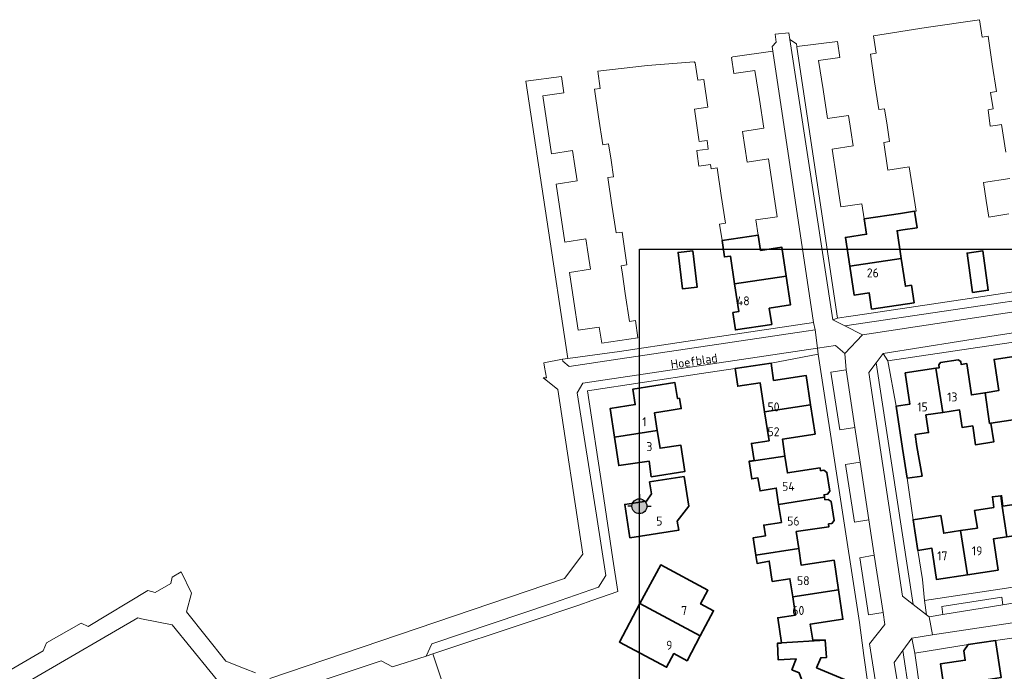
# Model space of a CAD drawing. Header units: metres. Extents: x 247853 to 249526, y 479948 to 481290.
# Tile 23 of 32: x 248434 to 248632, y 481067 to 481198. Entities that reach past the tile are written whole.
import ezdxf
from ezdxf.enums import TextEntityAlignment as Align

# ---------------------------------------------------------------- set-up
doc = ezdxf.new("R2010")
doc.units = ezdxf.units.M
for name, color, linetype, lineweight in [('B-XX-GR-GROENVOORZIENING-GV', 80, 'Continuous', 18), ('B-XX-OG-BEBOUWING-GV', 7, 'Continuous', 35), ('B-XX-OG-BEBOUWING-T18', 10, 'Continuous', 18), ('B-XX-OG-TERREIN_ERF-GV', 7, 'Continuous', 18), ('B-XX-OG-TOPOGRAFIE-T18', 10, 'Continuous', 18), ('B-XX-VH-VERHARDING_OPEN-GV', 252, 'Continuous', 18), ('N-BH-KL-ET_LS_OV_LICHTMAST-S', 7, 'Continuous', 25)]:
    doc.layers.add(name, color=color, linetype=linetype, lineweight=lineweight)
doc.styles.add('NLCS-ISO', font='NLCS-ISO.ttf')
doc.styles.add('NLCS-ISO-M-T18', font='NLCS-ISO.ttf', dxfattribs={"height": 1.8})

# ---------------------------------------------------------------- blocks, each defined once
blk = doc.blocks.new('NW-Paaltop-mast')
at = {"layer": 'N-BH-KL-ET_LS_OV_LICHTMAST-S', "transparency": 33554687}
h = blk.add_hatch(color=256, dxfattribs=at)
h.dxf.hatch_style = 1
h.paths.add_polyline_path([(-1.5, 0, 1), (1.5, 0, 1)])
for p, q in [((0, 2.42), (0, 1.5)), ((-1.5, 0), (-2.33, 0)), ((0, -2.42), (0, -1.5)), ((1.5, 0), (2.33, 0))]:
    blk.add_line(p, q, dxfattribs=at)
blk.add_circle((0, 0), 1.5, dxfattribs=at)
blk.add_circle((0, 0), 1.5, dxfattribs=at)
at = {"layer": 'N-BH-KL-ET_LS_OV_LICHTMAST-S', "transparency": 33554687, "style": 'NLCS-ISO'}
for tag, p in [('BEWERKING', (0.11, 7.16)), ('TYPE', (0.11, 4.07))]:
    blk.add_attdef(tag, text='', height=2.5, dxfattribs=at).set_placement(p, align=Align.MIDDLE_CENTER)
at = {"layer": 'N-BH-KL-ET_LS_OV_LICHTMAST-S', "transparency": 33554687, "style": 'NLCS-ISO', "flags": 1}
for tag, p in [('LICHTMAST+_+ID', (16.27, 2.06)), ('LICHTMASTNUMMER', (16.27, -0.94)), ('OMSCHRIJVING', (16.27, -4.24)), ('STATUS', (16.27, -6.84)), ('GEMEENTE', (16.27, -9.84)), ('PLAATS', (16.27, -12.84)), ('WIJK', (16.27, -15.84)), ('BUURT', (16.27, -18.84)), ('STRAAT', (16.27, -21.84)), ('POSTCODE', (16.27, -24.84)), ('HUISNUMMER', (16.27, -27.84)), ('STANDPLAATS', (16.27, -30.84)), ('VERLICHTINGS+TYPE', (16.27, -33.84)), ('LICHT+PUNT+HOOGTE', (16.27, -36.84)), ('UITHOUDER+LENGTE', (16.27, -39.93)), ('MAST+FABRIKANT', (16.27, -42.68)), ('MAST+TYPE', (16.27, -45.68)), ('MAST+MATERIAAL', (16.27, -48.68)), ('MAST+CONSERVERING', (16.27, -51.68)), ('MAST+KLEUR+RAL', (16.27, -54.68)), ('MAST+MONTAGEDATUM', (16.27, -57.68)), ('SCHILDERDATUM', (16.27, -60.68)), ('ARMATUUR+NUMMER', (16.27, -63.68)), ('ARMATUUR+FABRIKANT', (16.27, -66.68)), ('ARMATUUR+TYPE', (16.27, -69.68)), ('ARMATUUR+KLEUR+RAL', (16.27, -72.68)), ('SPIEGEL+ARMATUUR', (16.27, -75.82)), ('ARMATUUR+MONTAGEDATUM', (16.27, -78.85)), ('LAMP+NUMMER', (16.27, -81.85)), ('LAMP+TYPE', (16.27, -84.85)), ('LAMP+ZVEI+CODE', (16.27, -87.85)), ('BRANDUREN+X+1000', (16.27, -90.85)), ('LAMP+VERMOGEN', (16.27, -93.85)), ('LUMEN+LAMP', (16.27, -96.74)), ('KLEUR+LAMP', (16.27, -99.69)), ('SCHAKELPROGRAMMA', (16.27, -102.82)), ('LAMP+MONTAGEDATUM', (16.27, -105.82)), ('LAMP+REMPLACEDATUM', (16.27, -108.82)), ('VSA+/+DRIVER+VERMOGEN', (16.27, -111.82)), ('VSA+MONTAGEDATUM', (16.27, -114.82)), ('DIMMER', (16.27, -117.82)), ('DIMPROTOCOL', (16.27, -120.82)), ('SYSTEEM+VERM+WATT', (16.27, -123.82)), ('GEREDUCEERD+VERM+%', (16.27, -126.82)), ('GEREDUCEERD+VERM+WATT', (16.27, -129.82)), ('E-VERBRUIK+P+JAAR', (16.27, -132.82)), ('KWH-METER', (16.27, -135.82)), ('EAN-CODE', (16.27, -138.82)), ('EIGENAAR', (16.27, -141.82)), ('DEBITEUR', (16.27, -144.82)), ('X+-+COORDINAAT', (16.24, -147.71)), ('Y+-+COORDINAAT', (16.18, -150.96)), ('LATITUDE', (16.27, -154.25)), ('LONGTITUDE', (16.27, -157.25)), ('KWALITEIT+MAST', (16.27, -160.25)), ('KWALITEIT+ARMATUUR', (16.27, -163.25)), ('KWALITEIT+COMBINATIE', (16.27, -166.25))]:
    blk.add_attdef(tag, p, '', height=2.5, dxfattribs=at)

msp = doc.modelspace()

# ---------------------------------------------------------------- linework, layer by layer
at = {"layer": 'B-XX-GR-GROENVOORZIENING-GV'}
for points in [[(248600.61, 481127.49), (248597.54, 481127.03), (248599.36, 481115.41), (248602.386, 481115.83)], [(248603.451, 481108.84), (248600.53, 481108.39), (248602.3, 481096.76), (248605.217, 481097.251)], [(248606.299, 481090.15), (248603.4, 481089.61), (248605.11, 481078.15), (248608.06, 481078.59)]]:
    msp.add_lwpolyline(points, close=True, dxfattribs=at)
at = {"layer": 'B-XX-OG-BEBOUWING-GV'}
for points in [[(248601.376, 481148.321), (248611.734, 481149.9), (248610.889, 481155.48), (248612.075, 481155.66), (248614.905, 481156.088), (248614.404, 481159.399), (248611.574, 481158.971), (248604.272, 481157.868), (248604.738, 481154.793), (248600.492, 481154.15)], [(248588.536, 481146.358), (248587.655, 481152.181), (248583.397, 481151.537), (248582.932, 481154.611), (248575.628, 481153.507), (248576.127, 481150.204), (248577.312, 481150.383), (248578.156, 481144.789)], [(248569.768, 481151.457), (248566.787, 481151.105), (248567.648, 481143.8), (248570.629, 481144.151)], [(248626.07, 481143.072), (248629.242, 481143.506), (248628.162, 481151.407), (248624.991, 481150.974)], [(248611.734, 481149.9), (248601.376, 481148.321), (248602.259, 481142.499), (248605.265, 481142.955), (248605.759, 481139.698), (248614.298, 481140.985), (248613.766, 481144.493), (248612.58, 481144.314)], [(248588.536, 481146.358), (248578.156, 481144.789), (248579.001, 481139.192), (248577.817, 481139.013), (248578.343, 481135.526), (248585.642, 481136.628), (248585.158, 481139.89), (248589.417, 481140.534)], [(248629.515, 481116.686), (248629.732, 481116.719), (248635.134, 481117.539), (248634.593, 481121.077), (248637.971, 481121.598), (248636.619, 481130.493), (248630.423, 481129.559), (248631.371, 481123.274), (248628.595, 481122.85)], [(248584.216, 481119.013), (248593.472, 481120.408), (248592.581, 481126.308), (248586.003, 481125.34), (248585.502, 481128.818), (248578.264, 481127.728), (248578.793, 481124.158), (248583.334, 481124.845)], [(248610.688, 481120.149), (248611.998, 481111.61), (248612.939, 481105.641), (248615.909, 481106.067), (248614.875, 481112.047), (248614.517, 481114.42), (248617.226, 481114.829), (248616.689, 481118.387), (248620.072, 481118.897), (248618.713, 481127.792), (248612.518, 481126.858), (248613.467, 481120.563)], [(248628.595, 481122.85), (248625.859, 481122.432), (248624.909, 481128.726), (248623.782, 481128.556), (248623.695, 481129.13), (248623.217, 481129.482), (248619.658, 481128.946), (248619.305, 481128.468), (248619.391, 481127.894), (248618.713, 481127.792), (248620.072, 481118.897), (248623.461, 481119.408), (248623.998, 481115.849), (248626.119, 481116.171), (248626.654, 481112.381), (248630.34, 481112.955), (248629.732, 481116.719), (248629.515, 481116.686)], [(248553.967, 481113.898), (248562.603, 481115.24), (248562.051, 481118.836), (248565.006, 481119.289), (248567.418, 481119.66), (248567.065, 481121.756), (248566.675, 481121.679), (248566.135, 481124.888), (248557.677, 481123.579), (248558.166, 481120.462), (248553.078, 481119.679)], [(248581.079, 481109.019), (248588.286, 481110.106), (248587.78, 481113.493), (248594.361, 481114.52), (248593.472, 481120.408), (248584.216, 481119.013), (248585.096, 481113.198), (248581.543, 481112.66), (248582.073, 481109.215), (248581.073, 481109.061)], [(248562.603, 481115.24), (248553.967, 481113.898), (248554.849, 481108.168), (248560.926, 481109.103), (248561.386, 481105.942), (248568.155, 481107.001), (248567.335, 481112.3), (248563.152, 481111.66)], [(248587.036, 481100.372), (248596.277, 481101.791), (248596.2, 481102.302), (248596.862, 481102.402), (248597.317, 481103.005), (248596.745, 481106.801), (248596.133, 481107.243), (248595.47, 481107.143), (248595.384, 481107.714), (248588.791, 481106.719), (248588.286, 481110.106), (248581.079, 481109.019), (248581.613, 481105.511), (248582.876, 481105.701), (248583.295, 481103.068), (248586.544, 481103.638)], [(248557.087, 481093.644), (248566.915, 481095.173), (248566.628, 481097.01), (248568.915, 481100.012), (248567.975, 481105.952), (248561.026, 481104.882), (248561.396, 481102.472), (248560.391, 481101.02), (248556.053, 481100.353)], [(248596.277, 481101.791), (248587.036, 481100.372), (248587.583, 481096.737), (248584.032, 481096.203), (248584.364, 481094.018), (248581.903, 481093.643), (248582.426, 481090.143), (248591.088, 481091.513), (248590.586, 481094.875), (248597.17, 481095.863), (248597.082, 481096.444), (248597.745, 481096.544), (248598.2, 481097.148), (248597.628, 481100.943), (248597.015, 481101.385), (248596.353, 481101.285)], [(248632.051, 481100.009), (248631.748, 481102.1), (248630.072, 481101.89), (248630.341, 481099.748), (248626.506, 481099.163), (248627.055, 481095.596), (248623.661, 481095.079), (248625.047, 481086.186), (248631.238, 481087.137), (248630.274, 481093.417), (248633.01, 481093.838)], [(248631.748, 481102.1), (248632.051, 481100.009), (248633.01, 481093.838), (248635.764, 481094.261), (248636.729, 481087.98), (248642.919, 481088.931), (248641.549, 481097.832), (248638.284, 481097.336), (248638.016, 481099.134), (248636.576, 481100.645), (248634.894, 481100.442), (248632.192, 481100.031), (248631.93, 481102.123)], [(248615.077, 481091.104), (248617.89, 481091.523), (248618.856, 481085.234), (248625.047, 481086.186), (248623.661, 481095.079), (248620.275, 481094.563), (248619.728, 481098.12), (248614.117, 481097.262)], [(248591.088, 481091.513), (248582.426, 481090.143), (248582.432, 481090.104), (248582.686, 481088.485), (248585.144, 481088.939), (248585.754, 481084.844), (248589.316, 481085.375), (248589.858, 481081.736), (248599.085, 481083.173), (248598.19, 481089.106), (248591.596, 481088.111)], [(248559.112, 481080.386), (248571.252, 481073.89), (248573.932, 481078.931), (248571.305, 481080.336), (248572.784, 481083.075), (248563.276, 481088.164)], [(248587.594, 481072.496), (248596.394, 481073.027), (248596.39, 481073.077), (248593.893, 481072.997), (248593.404, 481076.259), (248599.979, 481077.246), (248599.085, 481083.173), (248589.858, 481081.736), (248590.405, 481078.063), (248586.844, 481077.532)], [(248571.252, 481073.89), (248559.112, 481080.386), (248554.957, 481072.627), (248564.475, 481067.558), (248565.938, 481070.304), (248568.591, 481068.885)], [(248589.703, 481067.069), (248591.149, 481066.464), (248591.815, 481064.618), (248590.95, 481062.548), (248601.275, 481058.114), (248603.07, 481063.301), (248601.688, 481063.883), (248601.909, 481064.408), (248594.671, 481067.468), (248595.527, 481069.493), (248596.65, 481069.517), (248596.394, 481073.027), (248587.594, 481072.496), (248587.601, 481072.447), (248586.789, 481072.396), (248586.959, 481069.037), (248590.555, 481069.269)], [(248628.365, 481059.029), (248627.98, 481061.72), (248628.805, 481061.838), (248628.332, 481064.985), (248631.874, 481065.518), (248630.734, 481072.935), (248625.225, 481072.112), (248624.337, 481070.877), (248624.621, 481068.978), (248619.596, 481068.237), (248620.146, 481064.608), (248621.005, 481064.736), (248621.996, 481058.069)]]:
    msp.add_lwpolyline(points, close=True, dxfattribs=at)
at = {"layer": 'B-XX-OG-TERREIN_ERF-GV'}
for points in [[(248632.769, 481171.284), (248631.921, 481176.883), (248630.725, 481176.702), (248629.623, 481176.549), (248629.195, 481179.864), (248630.224, 481180.01), (248629.723, 481183.322), (248630.908, 481183.502), (248630.066, 481189.067), (248629.221, 481194.647), (248628.035, 481194.468), (248627.496, 481197.996), (248616.73, 481196.41), (248606.16, 481194.727), (248606.689, 481191.236), (248605.504, 481191.056), (248606.349, 481185.474), (248607.194, 481179.889), (248608.38, 481180.069), (248608.88, 481176.77), (248609.381, 481173.458), (248608.195, 481173.278), (248609.042, 481167.688), (248613.326, 481168.339), (248614.699, 481159.44), (248614.404, 481159.399), (248614.905, 481156.088), (248612.075, 481155.66), (248610.889, 481155.48), (248611.734, 481149.9), (248612.58, 481144.314), (248613.766, 481144.493), (248614.298, 481140.985), (248605.759, 481139.698), (248605.265, 481142.955), (248602.259, 481142.499), (248601.376, 481148.321), (248600.492, 481154.15), (248604.738, 481154.793), (248604.272, 481157.868), (248603.807, 481160.935), (248599.561, 481160.291), (248598.678, 481166.115), (248597.797, 481171.931), (248602.052, 481172.576), (248601.59, 481175.652), (248601.13, 481178.719), (248596.865, 481178.072), (248595.973, 481183.913), (248595.081, 481189.757), (248599.355, 481190.368), (248598.861, 481193.627), (248590.687, 481192.586), (248590.71, 481192.43), (248598.91, 481137.89), (248600.64, 481138.15), (248602.064, 481138.361), (248602.53, 481138.43), (248625.48, 481141.86), (248651.14, 481145.73)], [(248633.42, 481158.907), (248629.336, 481158.235), (248628.832, 481161.558), (248628.278, 481165.213), (248633.563, 481166.039)], [(248642.43, 481134.28), (248609.03, 481129.31), (248610.688, 481120.149), (248613.467, 481120.563), (248612.518, 481126.858), (248618.713, 481127.792), (248619.391, 481127.894), (248619.305, 481128.468), (248619.658, 481128.946), (248623.217, 481129.482), (248623.695, 481129.13), (248623.782, 481128.556), (248624.909, 481128.726), (248625.859, 481122.432), (248628.595, 481122.85), (248631.371, 481123.274), (248630.423, 481129.559), (248636.619, 481130.493)], [(248605.85, 481058.03), (248604.21, 481069.93), (248603.29, 481076.61), (248594.98, 481130.61), (248585.502, 481128.818), (248586.003, 481125.34), (248592.581, 481126.308), (248593.472, 481120.408), (248594.361, 481114.52), (248587.78, 481113.493), (248588.286, 481110.106), (248588.791, 481106.719), (248595.384, 481107.714), (248595.47, 481107.143), (248596.133, 481107.243), (248596.745, 481106.801), (248597.317, 481103.005), (248596.862, 481102.402), (248596.2, 481102.302), (248596.277, 481101.791), (248596.353, 481101.285), (248597.015, 481101.385), (248597.628, 481100.943), (248598.2, 481097.148), (248597.745, 481096.544), (248597.082, 481096.444), (248597.17, 481095.863), (248590.586, 481094.875), (248591.088, 481091.513), (248591.596, 481088.111), (248598.19, 481089.106), (248599.085, 481083.173), (248599.979, 481077.246), (248593.404, 481076.259), (248593.893, 481072.997), (248596.39, 481073.077), (248596.394, 481073.027), (248596.65, 481069.517), (248595.527, 481069.493), (248594.671, 481067.468), (248601.909, 481064.408)], [(248591.149, 481066.464), (248589.703, 481067.069), (248590.555, 481069.269), (248586.959, 481069.037), (248586.789, 481072.396), (248587.601, 481072.447), (248587.594, 481072.496), (248586.844, 481077.532), (248590.405, 481078.063), (248589.858, 481081.736), (248589.316, 481085.375), (248585.754, 481084.844), (248585.144, 481088.939), (248582.686, 481088.485), (248582.432, 481090.104), (248582.426, 481090.143), (248581.903, 481093.643), (248584.364, 481094.018), (248584.032, 481096.203), (248587.583, 481096.737), (248587.036, 481100.372), (248586.544, 481103.638), (248583.295, 481103.068), (248582.876, 481105.701), (248581.613, 481105.511), (248581.079, 481109.019), (248581.073, 481109.061), (248582.073, 481109.215), (248581.543, 481112.66), (248585.096, 481113.198), (248584.216, 481119.013), (248583.334, 481124.845), (248578.793, 481124.158), (248578.264, 481127.728), (248571.51, 481126.73), (248548.55, 481123.21), (248551.54, 481103.38), (248553.64, 481089.33), (248554.63, 481082.79), (248549.44, 481080.98), (248546.78, 481080.04), (248536.39, 481076.58), (248517.366, 481070.232), (248525.61, 481045.56)], [(248635.134, 481117.539), (248629.732, 481116.719), (248630.34, 481112.955), (248626.654, 481112.381), (248626.119, 481116.171), (248623.998, 481115.849), (248623.461, 481119.408), (248620.072, 481118.897), (248616.689, 481118.387), (248617.226, 481114.829), (248614.517, 481114.42), (248614.875, 481112.047), (248615.909, 481106.067), (248612.939, 481105.641), (248613.01, 481105.19), (248614.117, 481097.262), (248619.728, 481098.12), (248620.275, 481094.563), (248623.661, 481095.079), (248627.055, 481095.596), (248626.506, 481099.163), (248630.341, 481099.748), (248630.072, 481101.89), (248631.748, 481102.1), (248631.93, 481102.123), (248632.192, 481100.031), (248634.894, 481100.442)], [(248633.01, 481093.838), (248630.274, 481093.417), (248631.238, 481087.137), (248625.047, 481086.186), (248618.856, 481085.234), (248617.89, 481091.523), (248615.077, 481091.104), (248616.03, 481085.24), (248616.39, 481080.98), (248656.53, 481087.08)], [(248641.11, 481074.45), (248630.734, 481072.935), (248631.874, 481065.518)], [(248620.146, 481064.608), (248619.596, 481068.237), (248624.621, 481068.978), (248624.337, 481070.877), (248625.225, 481072.112), (248614.46, 481070.4), (248616.59, 481055.23)]]:
    msp.add_lwpolyline(points, dxfattribs=at)
for points in [[(248556.148, 481142.828), (248556.993, 481137.233), (248558.178, 481137.413), (248558.706, 481133.917), (248551.397, 481132.811), (248550.905, 481136.071), (248546.649, 481135.429), (248545.77, 481141.253), (248544.891, 481147.074), (248549.148, 481147.716), (248548.685, 481150.791), (248548.222, 481153.86), (248543.964, 481153.217), (248543.085, 481159.041), (248542.207, 481164.863), (248546.464, 481165.505), (248546, 481168.58), (248545.537, 481171.649), (248541.28, 481171.006), (248540.401, 481176.829), (248539.522, 481182.651), (248543.78, 481183.294), (248543.288, 481186.553), (248536.133, 481185.594), (248544.588, 481129.78), (248554.96, 481131.18), (248568.33, 481133.18), (248594.06, 481137.01), (248585.88, 481191.68), (248577.8, 481190.51), (248577.521, 481190.391), (248578.014, 481187.13), (248582.272, 481187.775), (248583.154, 481181.941), (248584.035, 481176.117), (248579.787, 481175.475), (248580.252, 481172.394), (248580.717, 481169.32), (248584.966, 481169.963), (248585.846, 481164.14), (248586.727, 481158.316), (248582.469, 481157.672), (248582.932, 481154.611), (248583.397, 481151.537), (248587.655, 481152.181), (248588.536, 481146.358), (248589.417, 481140.534), (248585.158, 481139.89), (248585.642, 481136.628), (248578.343, 481135.526), (248577.817, 481139.013), (248579.001, 481139.192), (248578.156, 481144.789), (248577.312, 481150.383), (248576.127, 481150.204), (248575.628, 481153.507), (248575.13, 481156.802), (248576.316, 481156.981), (248575.476, 481162.578), (248574.637, 481168.164), (248573.442, 481167.984), (248573.315, 481168.822), (248570.975, 481168.493), (248570.62, 481171.013), (248570.54, 481171.637), (248572.874, 481171.93), (248572.647, 481173.69), (248571.028, 481173.484), (248570.969, 481173.889), (248570.105, 481179.998), (248572.788, 481180.378), (248571.939, 481185.962), (248570.754, 481185.783), (248570.224, 481189.29), (248570.05, 481189.5), (248560.6, 481188.74), (248550.588, 481187.658), (248551.117, 481184.161), (248549.931, 481183.982), (248550.775, 481178.397), (248551.617, 481172.821), (248552.802, 481173.001), (248553.303, 481169.685), (248553.804, 481166.373), (248552.618, 481166.194), (248553.46, 481160.62), (248554.303, 481155.043), (248555.488, 481155.222), (248555.987, 481151.916), (248556.487, 481148.604), (248555.302, 481148.425), (248555.556, 481146.742)], [(248569.768, 481151.457), (248570.629, 481144.151), (248567.648, 481143.8), (248566.787, 481151.105)], [(248626.07, 481143.072), (248624.991, 481150.974), (248628.162, 481151.407), (248629.242, 481143.506)], [(248565.006, 481119.289), (248562.051, 481118.836), (248562.603, 481115.24), (248563.152, 481111.66), (248567.335, 481112.3), (248568.155, 481107.001), (248561.386, 481105.942), (248560.926, 481109.103), (248554.849, 481108.168), (248553.967, 481113.898), (248553.078, 481119.679), (248558.166, 481120.462), (248557.677, 481123.579), (248566.135, 481124.888), (248566.675, 481121.679), (248567.065, 481121.756), (248567.418, 481119.66)], [(248557.087, 481093.644), (248556.053, 481100.353), (248560.391, 481101.02), (248561.396, 481102.472), (248561.026, 481104.882), (248567.975, 481105.952), (248568.915, 481100.012), (248566.628, 481097.01), (248566.915, 481095.173)], [(248559.112, 481080.386), (248563.276, 481088.164), (248572.784, 481083.075), (248571.305, 481080.336), (248573.932, 481078.931), (248571.252, 481073.89), (248568.591, 481068.885), (248565.938, 481070.304), (248564.475, 481067.558), (248554.957, 481072.627)]]:
    msp.add_lwpolyline(points, close=True, dxfattribs=at)
at = {"layer": 'B-XX-VH-VERHARDING_OPEN-GV'}
for points in [[(248589.08, 481195.351), (248586.359, 481195.067), (248586.54, 481193.48), (248585.74, 481192.6), (248585.88, 481191.68), (248594.06, 481137.01), (248594.06, 481137), (248594.38, 481135.53), (248594.829, 481131.851), (248598.5, 481132.4), (248600.34, 481130.79), (248603.91, 481134.49), (248600.34, 481136.31), (248597.96, 481137.53), (248589.31, 481194.01)], [(248589.31, 481194.01), (248597.96, 481137.53), (248598.91, 481137.89), (248590.71, 481192.43), (248590.687, 481192.586), (248590.61, 481193.1)], [(248600.34, 481136.31), (248643.966, 481142.767), (248648.283, 481143.405), (248649.53, 481143.59), (248651.14, 481145.73), (248625.48, 481141.86), (248602.53, 481138.43), (248602.064, 481138.361), (248600.64, 481138.15), (248598.91, 481137.89), (248597.96, 481137.53)], [(248608.05, 481130.73), (248609.03, 481129.31), (248642.43, 481134.28), (248681.63, 481140.33), (248712.69, 481144.94), (248712.7, 481144.94), (248712.69, 481146.88), (248707.538, 481146.099), (248685.71, 481142.79), (248685.4, 481144.75), (248677.69, 481143.6), (248677.79, 481141.6), (248665.73, 481139.75), (248653.23, 481137.84), (248653.24, 481137.85), (248630.83, 481134.41)], [(248555.1, 481129.7), (248592.55, 481135.24), (248594.38, 481135.53), (248594.06, 481137), (248594.06, 481137.01), (248568.33, 481133.18), (248554.96, 481131.18), (248544.588, 481129.78), (248543.521, 481129.587), (248543.58, 481129.19), (248544.83, 481128.14)], [(248516.058, 481069.818), (248517.366, 481070.232), (248536.39, 481076.58), (248546.78, 481080.04), (248549.44, 481080.98), (248554.63, 481082.79), (248553.64, 481089.33), (248551.54, 481103.38), (248548.55, 481123.21), (248571.51, 481126.73), (248578.264, 481127.728), (248585.502, 481128.818), (248594.98, 481130.61), (248594.829, 481131.851), (248547.58, 481124.78), (248546.43, 481122.85), (248550.34, 481098.21), (248552.23, 481086.04), (248550.78, 481083.71), (248541.5, 481080.49), (248517.21, 481072.26)], [(248615.077, 481091.104), (248614.117, 481097.262), (248613.01, 481105.19), (248612.939, 481105.641), (248611.998, 481111.61), (248610.688, 481120.149), (248609.03, 481129.31), (248608.05, 481130.73), (248606.68, 481128.86), (248614.15, 481080.21), (248616.838, 481078.135), (248616.39, 481080.98), (248616.03, 481085.24)], [(248606.68, 481128.86), (248605.23, 481126.9), (248611.98, 481081.9), (248614.15, 481080.21)], [(248616.39, 481080.98), (248616.838, 481078.135), (248617.35, 481077.74), (248620.101, 481078.184), (248619.9, 481079.8), (248631.99, 481081.68), (248632.18, 481080.136), (248636.29, 481080.8), (248637.891, 481081.045), (248637.65, 481082.45), (248649.89, 481084.31), (248650.1, 481082.91), (248658.1, 481084.14), (248662.75, 481081.43), (248663.6, 481082.91), (248656.53, 481087.08)], [(248620.101, 481078.184), (248617.35, 481077.74), (248617.991, 481074.076), (248654.24, 481079.56), (248657.15, 481080), (248660.76, 481077.98), (248662.75, 481081.43), (248658.1, 481084.14), (248650.1, 481082.91), (248637.891, 481081.045), (248636.29, 481080.8), (248632.18, 481080.136)], [(248632.18, 481080.136), (248631.99, 481081.68), (248619.9, 481079.8), (248620.101, 481078.184)], [(248613.85, 481073.45), (248614.46, 481070.4), (248625.225, 481072.112), (248630.734, 481072.935), (248641.11, 481074.45), (248641.56, 481071.38), (248641.58, 481071.34), (248642.49, 481071.28), (248642.75, 481071.13), (248642.99, 481070.89), (248643.28, 481070.31), (248643.53, 481069.84), (248647.34, 481067.71), (248653.708, 481078.647), (248654.24, 481079.56), (248617.991, 481074.076)], [(248612.48, 481055.05), (248614.61, 481054.05), (248612.05, 481070.953), (248610.31, 481068.54)]]:
    msp.add_lwpolyline(points, close=True, dxfattribs=at)
for points in [[(248643.966, 481142.767), (248600.34, 481136.31), (248603.91, 481134.49), (248647.69, 481141.16), (248649.53, 481143.59), (248648.283, 481143.405)], [(248647.69, 481141.16), (248603.91, 481134.49), (248600.34, 481130.79), (248600.61, 481127.49), (248602.386, 481115.83), (248603.451, 481108.84), (248605.217, 481097.251), (248606.299, 481090.15), (248608.06, 481078.59), (248608.43, 481076.2), (248605.34, 481072.31), (248607.66, 481057.38)], [(248612.48, 481055.05), (248610.31, 481068.54), (248612.05, 481070.953), (248613.85, 481073.45), (248617.991, 481074.076), (248617.35, 481077.74), (248616.838, 481078.135), (248614.15, 481080.21), (248611.98, 481081.9), (248605.23, 481126.9), (248606.68, 481128.86), (248608.05, 481130.73), (248630.83, 481134.41), (248653.24, 481137.85)], [(248481.23, 481060.29), (248506.99, 481068.88), (248509.24, 481067.66), (248516.058, 481069.818), (248517.21, 481072.26), (248541.5, 481080.49), (248550.78, 481083.71), (248552.23, 481086.04), (248550.34, 481098.21), (248546.43, 481122.85), (248547.58, 481124.78), (248594.829, 481131.851), (248594.38, 481135.53), (248592.55, 481135.24), (248555.1, 481129.7), (248544.83, 481128.14), (248543.58, 481129.19), (248543.521, 481129.587), (248539.746, 481128.905), (248539.91, 481128), (248540.3, 481125.84), (248539.63, 481125.86), (248540.18, 481125.43), (248542.58, 481123.53), (248547.6, 481090.36), (248543.94, 481085.41), (248484.56, 481065.29)], [(248607.66, 481057.38), (248605.34, 481072.31), (248608.43, 481076.2), (248608.06, 481078.59), (248605.11, 481078.15), (248603.4, 481089.61), (248606.299, 481090.15), (248605.217, 481097.251), (248602.3, 481096.76), (248600.53, 481108.39), (248603.451, 481108.84), (248602.386, 481115.83), (248599.36, 481115.41), (248597.54, 481127.03), (248600.61, 481127.49), (248600.34, 481130.79), (248598.5, 481132.4), (248594.829, 481131.851), (248594.98, 481130.61), (248603.29, 481076.61), (248604.21, 481069.93), (248605.85, 481058.03)], [(248481.7, 481066.41), (248479.59, 481067.25), (248475.7, 481068.78), (248467.79, 481078.74), (248468.779, 481082.485), (248466.694, 481086.792), (248464.88, 481085.74), (248464.63, 481084.46), (248461.49, 481082.63), (248460.03, 481083.03), (248448.01, 481075.79), (248446.567, 481076.428), (248446.54, 481076.44), (248439.567, 481072.485), (248438.89, 481070.89), (248404.99, 481051.11)], [(248417.76, 481054.18), (248458.01, 481077.49), (248458.719, 481077.346), (248464.88, 481076.09), (248476.38, 481062.04)], [(248616.59, 481055.23), (248614.46, 481070.4), (248613.85, 481073.45), (248612.05, 481070.953), (248614.61, 481054.05)]]:
    msp.add_lwpolyline(points, dxfattribs=at)
at = {"layer": 'N-BH-KL-ET_LS_OV_LICHTMAST-S'}
msp.add_lwpolyline([(248559, 481151.759), (249227.984, 481151.759), (249227.984, 480347.71), (248559, 480347.71)], close=True, dxfattribs=at)

# ---------------------------------------------------------------- block references
msp.add_blockref('NW-Paaltop-mast', (248559, 481100), dxfattribs=at)

# ---------------------------------------------------------------- texts
at = {"layer": 'B-XX-OG-BEBOUWING-T18', "style": 'NLCS-ISO-M-T18'}
for s, p in [('26', (248606, 481147)), ('48', (248579.909, 481141.363)), ('13', (248622, 481122)), ('50', (248586, 481120)), ('15', (248616, 481120)), ('1', (248560, 481117)), ('52', (248586, 481115)), ('3', (248561, 481112)), ('54', (248589, 481104)), ('5', (248563, 481097)), ('56', (248590, 481097)), ('19', (248627, 481091)), ('17', (248620, 481090)), ('58', (248592, 481085)), ('7', (248568, 481079)), ('60', (248591, 481079)), ('9', (248565, 481072))]:
    msp.add_text(s, height=1.8, dxfattribs=at).set_placement(p, align=Align.MIDDLE_CENTER)
at = {"layer": 'B-XX-OG-TOPOGRAFIE-T18', "style": 'NLCS-ISO-M-T18'}
msp.add_text('Hoefblad', height=1.8, rotation=8.3, dxfattribs=at).set_placement((248570.001, 481129.219), align=Align.MIDDLE_CENTER)

doc.saveas('drawing.dxf')
